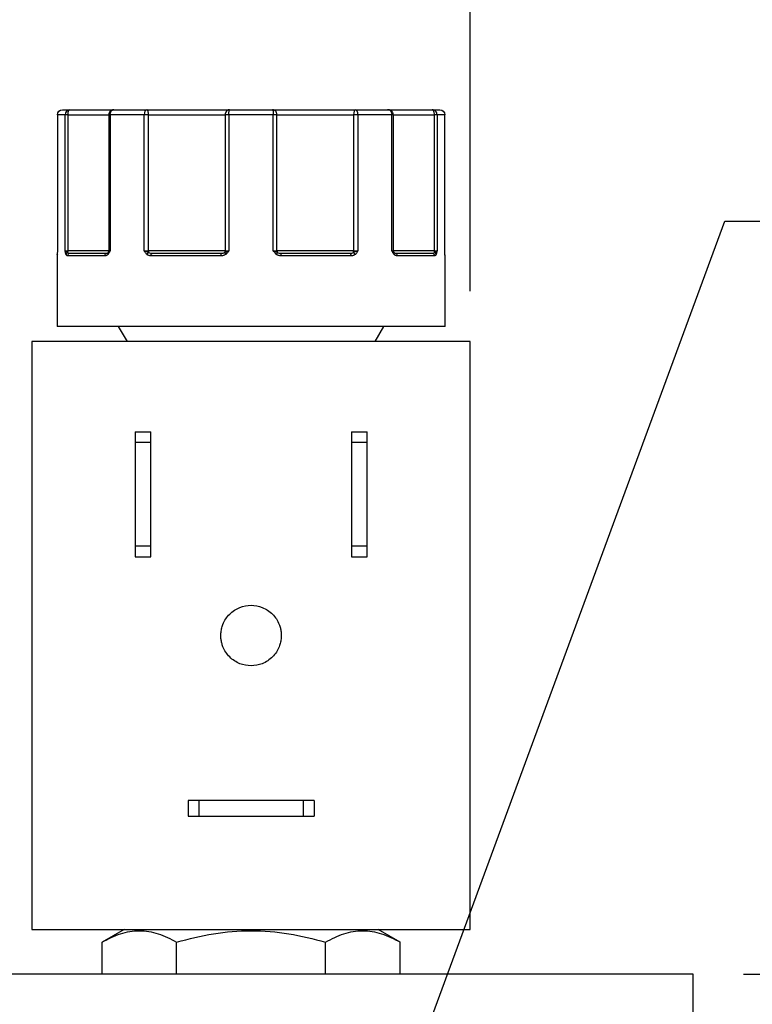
# Model space of a CAD drawing. Header units: inches. Extents: x 0.5 to 21.5, y 0.5 to 16.5.
# Tile 7 of 28: x 6.5 to 8, y 6.1 to 8. Entities that reach past the tile are written whole.
import ezdxf

# ---------------------------------------------------------------- set-up
doc = ezdxf.new("R2010")
doc.units = ezdxf.units.IN
doc.header["$LTSCALE"] = 2
doc.header["$MEASUREMENT"] = 0
doc.layers.add('DIMENSIONS', color=140, linetype='Continuous', lineweight=25)
doc.styles.add('SLDTEXTSTYLE0', font='TXT', dxfattribs={"width": 0.7})
doc.dimstyles.new('SLDDIMSTYLE1', dxfattribs={"dimtxt": 0.169922, "dimasz": 0.26, "dimexe": 0, "dimexo": 0.0625, "dimgap": 0.04248, "dimtad": 0, "dimtih": 1, "dimtoh": 1, "dimrnd": 1e-09, "dimzin": 12, "dimdsep": 46, "dimtxsty": 'SLDTEXTSTYLE0', "dimsah": 1, "dimcen": 0.09, "dimadec": 0, "dimazin": 3, "dimtfac": 1, "dimtofl": 0, "dimtmove": 0, "dimatfit": 3, "dimfxl": 0, "dimfrac": 2, "dimtolj": 1, "dimtzin": 12, "dimarcsym": 0})
doc.dimstyles.new('SLDDIMSTYLE3', dxfattribs={"dimtxt": 0.169922, "dimasz": 0.26, "dimexe": 0, "dimexo": 0.0625, "dimgap": 0.04248, "dimtad": 0, "dimtih": 1, "dimtoh": 1, "dimrnd": 1e-09, "dimzin": 4, "dimdsep": 46, "dimtxsty": 'SLDTEXTSTYLE0', "dimsah": 1, "dimcen": 0.09, "dimadec": 0, "dimazin": 1, "dimtfac": 1, "dimtmove": 0, "dimatfit": 0, "dimfxl": 0, "dimfrac": 2, "dimtolj": 1, "dimtzin": 12, "dimarcsym": 0})
doc.dimstyles.new('SLDDIMSTYLE4', dxfattribs={"dimtxt": 0.169922, "dimasz": 0.26, "dimexe": 0, "dimexo": 0.0625, "dimgap": 0.04248, "dimtad": 0, "dimtih": 1, "dimtoh": 1, "dimrnd": 1e-09, "dimzin": 12, "dimdsep": 46, "dimtxsty": 'SLDTEXTSTYLE0', "dimsah": 1, "dimcen": 0, "dimadec": 0, "dimazin": 3, "dimtfac": 1, "dimtofl": 0, "dimtmove": 0, "dimatfit": 3, "dimfxl": 0, "dimfrac": 2, "dimtolj": 1, "dimtzin": 12, "dimarcsym": 0})

# ---------------------------------------------------------------- blocks, each defined once
blk = doc.blocks.new('_D_1')
at = {"layer": 'DIMENSIONS'}
for p, q in [((3.721, 7.4667), (3.721, 9.6256)), ((7.426, 7.4667), (7.426, 9.6256)), ((3.721, 9.3756), (4.9478, 9.3756)), ((5.1781, 9.3756), (5.121, 9.3756)), ((5.121, 9.3756), (5.121, 9.1055)), ((5.683, 9.3756), (5.7401, 9.3756)), ((5.7401, 9.3756), (5.7401, 9.1055)), ((7.426, 9.3756), (5.9133, 9.3756)), ((5.121, 9.1055), (5.1781, 9.1055)), ((5.7401, 9.1055), (5.683, 9.1055))]:
    blk.add_line(p, q, dxfattribs=at)
for points in [[(3.721, 9.3756), (3.981, 9.3356), (3.981, 9.4156)], [(7.426, 9.3756), (7.166, 9.4156), (7.166, 9.3356)]]:
    blk.add_solid(points, dxfattribs=at)
at = {"layer": 'DIMENSIONS', "char_height": 0.16667, "attachment_point": 1, "style": 'SLDTEXTSTYLE0'}
for s, insert in [('3.71', (5.1781, 9.6285)), ('94.1', (5.1781, 9.3204))]:
    blk.add_mtext(s, dxfattribs=dict(at, insert=insert))
blk = doc.blocks.new('_D_6')
at = {"layer": 'DIMENSIONS'}
for p, q in [((10.0727, 6.1112), (10.0727, 6.6112)), ((7.968, 6.1112), (10.3227, 6.1112)), ((9.8202, 5.2833), (9.7632, 5.2833)), ((9.7632, 5.2833), (9.7632, 5.0132)), ((10.3252, 5.2833), (10.3822, 5.2833)), ((10.3822, 5.2833), (10.3822, 5.0132)), ((9.7632, 5.0132), (9.8202, 5.0132)), ((10.3822, 5.0132), (10.3252, 5.0132)), ((7.968, 4.6112), (10.3227, 4.6112)), ((10.0727, 4.6112), (10.0727, 4.1112))]:
    blk.add_line(p, q, dxfattribs=at)
for points in [[(10.0727, 6.1112), (10.1127, 6.3712), (10.0327, 6.3712)], [(10.0727, 4.6112), (10.0327, 4.3512), (10.1127, 4.3512)]]:
    blk.add_solid(points, dxfattribs=at)
at = {"layer": 'DIMENSIONS', "char_height": 0.16667, "attachment_point": 1, "style": 'SLDTEXTSTYLE0'}
for s, insert in [('1.50', (9.8202, 5.5362)), ('38.1', (9.8202, 5.2281))]:
    blk.add_mtext(s, dxfattribs=dict(at, insert=insert))
blk = doc.blocks.new('_D_7')
at = {"layer": 'DIMENSIONS'}
for p, q in [((7.0841, 5.3045), (7.9309, 7.6058)), ((7.9309, 7.6058), (8.3684, 7.6058))]:
    blk.add_line(p, q, dxfattribs=at)
blk.add_solid([(7.0841, 5.3045), (7.2115, 5.5347), (7.1364, 5.5623)], dxfattribs=at)
at = {"layer": 'DIMENSIONS', "attachment_point": 1, "style": 'SLDTEXTSTYLE0'}
for s, insert, char_height in [('1/4" NPT', (8.8461, 7.9557), 0.16667), ('OUTLET PORTS', (8.4934, 7.6856), 0.166667), ('X4', (9.1998, 7.4156), 0.16667)]:
    blk.add_mtext(s, dxfattribs=dict(at, insert=insert, char_height=char_height))

msp = doc.modelspace()

# ---------------------------------------------------------------- linework, layer by layer
for p, q in [((6.6066, 7.8167), (6.6066, 7.5467)), ((6.6067, 7.8167), (6.6066, 7.8167)), ((6.6067, 7.8167), (6.6067, 7.5467)), ((6.6219, 7.8167), (6.6067, 7.8167)), ((6.6219, 7.5467), (6.6219, 7.8167)), ((6.6277, 7.8167), (6.6219, 7.8167)), ((6.6277, 7.5467), (6.6277, 7.8167)), ((6.6277, 7.8167), (6.7087, 7.8167)), ((6.7087, 7.8167), (6.7087, 7.5467)), ((6.7114, 7.8167), (6.7087, 7.8167)), ((6.7114, 7.8167), (6.7114, 7.5467)), ((6.7788, 7.8167), (6.7114, 7.8167)), ((6.7788, 7.5467), (6.7788, 7.8167)), ((6.7843, 7.8167), (6.7788, 7.8167)), ((6.7874, 7.8167), (6.7843, 7.8167)), ((6.7874, 7.5467), (6.7874, 7.8167)), ((6.7874, 7.8167), (6.9396, 7.8167)), ((6.9396, 7.8167), (6.9396, 7.5467)), ((6.9469, 7.8167), (6.9396, 7.8167)), ((6.9469, 7.8167), (6.9469, 7.5467)), ((7.035, 7.8167), (6.9469, 7.8167)), ((7.035, 7.5467), (7.035, 7.8167)), ((7.0423, 7.8167), (7.035, 7.8167)), ((7.0423, 7.5467), (7.0423, 7.8167)), ((7.0423, 7.8167), (7.1945, 7.8167)), ((7.1945, 7.8167), (7.1945, 7.5467)), ((7.1976, 7.8167), (7.1945, 7.8167)), ((7.2031, 7.8167), (7.1976, 7.8167)), ((7.2031, 7.8167), (7.2031, 7.5467)), ((7.2705, 7.8167), (7.2031, 7.8167)), ((7.2705, 7.5467), (7.2705, 7.8167)), ((7.2733, 7.8167), (7.2705, 7.8167)), ((7.2733, 7.5467), (7.2733, 7.8167)), ((7.2733, 7.8167), (7.3542, 7.8167)), ((7.3542, 7.8167), (7.3542, 7.5467)), ((7.36, 7.8167), (7.3542, 7.8167)), ((7.36, 7.8167), (7.36, 7.5467)), ((7.3753, 7.8167), (7.36, 7.8167)), ((7.3753, 7.5467), (7.3753, 7.8167)), ((7.3753, 7.5467), (7.3753, 7.8167)), ((7.3753, 7.8167), (7.3753, 7.8167)), ((6.6066, 7.5467), (6.6067, 7.5467)), ((6.6219, 7.5467), (6.6277, 7.5467)), ((6.7087, 7.5467), (6.6277, 7.5467)), ((6.7077, 7.5437), (6.7068, 7.5424)), ((6.7087, 7.5467), (6.7114, 7.5467)), ((6.7788, 7.5467), (6.7874, 7.5467)), ((6.9396, 7.5467), (6.7874, 7.5467)), ((6.9396, 7.5467), (6.9469, 7.5467)), ((7.035, 7.5467), (7.0423, 7.5467)), ((7.1945, 7.5467), (7.0423, 7.5467)), ((7.1945, 7.5467), (7.2031, 7.5467)), ((7.2705, 7.5467), (7.2733, 7.5467)), ((7.3542, 7.5467), (7.2733, 7.5467)), ((7.2752, 7.5424), (7.2742, 7.5437)), ((7.3542, 7.5467), (7.36, 7.5467)), ((7.3753, 7.5467), (7.3753, 7.5467)), ((6.606, 7.5367), (6.606, 7.3967)), ((6.606, 7.5367), (6.606, 7.5367)), ((6.7007, 7.5367), (6.6268, 7.5367)), ((6.9312, 7.5367), (6.7923, 7.5367)), ((7.1896, 7.5367), (7.0507, 7.5367)), ((7.3551, 7.5367), (7.2812, 7.5367)), ((7.376, 7.5367), (7.3759, 7.5367)), ((7.376, 7.3967), (7.376, 7.5367)), ((6.7275, 7.3967), (6.7448, 7.3667)), ((7.2371, 7.3667), (7.2545, 7.3967)), ((6.556, 7.3667), (6.556, 6.1997)), ((7.426, 7.3667), (6.556, 7.3667)), ((7.426, 6.1997), (7.426, 7.3667)), ((6.761, 7.1877), (6.792, 7.1877)), ((6.761, 7.1877), (6.761, 7.1664)), ((6.792, 7.1664), (6.792, 7.1877)), ((7.19, 7.1877), (7.221, 7.1877)), ((7.19, 7.1877), (7.19, 7.1664)), ((7.221, 7.1664), (7.221, 7.1877)), ((6.792, 7.1664), (6.761, 7.1664)), ((6.761, 7.1664), (6.761, 6.9609)), ((6.792, 6.9609), (6.792, 7.1664)), ((7.19, 7.1664), (7.19, 6.9609)), ((7.221, 7.1664), (7.19, 7.1664)), ((7.221, 6.9609), (7.221, 7.1664)), ((6.761, 6.9609), (6.761, 6.9397)), ((6.761, 6.9609), (6.792, 6.9609)), ((6.792, 6.9397), (6.792, 6.9609)), ((7.19, 6.9609), (7.221, 6.9609)), ((7.19, 6.9609), (7.19, 6.9397)), ((7.221, 6.9397), (7.221, 6.9609)), ((6.761, 6.9397), (6.792, 6.9397)), ((7.19, 6.9397), (7.221, 6.9397)), ((6.866, 6.4557), (6.866, 6.4247)), ((6.8872, 6.4557), (6.866, 6.4557)), ((6.8872, 6.4557), (6.8872, 6.4247)), ((7.0948, 6.4557), (6.8872, 6.4557)), ((7.0948, 6.4247), (7.0948, 6.4557)), ((7.116, 6.4557), (7.0948, 6.4557)), ((7.116, 6.4557), (7.116, 6.4247)), ((6.866, 6.4247), (6.8872, 6.4247)), ((6.8872, 6.4247), (7.0948, 6.4247)), ((7.0948, 6.4247), (7.116, 6.4247)), ((6.556, 6.1997), (7.426, 6.1997)), ((6.739, 6.1997), (6.6955, 6.1745)), ((7.2865, 6.1745), (7.2429, 6.1997)), ((6.6955, 6.1112), (6.6955, 6.1745)), ((6.8432, 6.1112), (6.8432, 6.1745)), ((7.1387, 6.1112), (7.1387, 6.1745)), ((7.2865, 6.1112), (7.2865, 6.1745)), ((7.868, 6.1112), (3.29, 6.1112)), ((7.868, 4.6112), (7.868, 6.1112))]:
    msp.add_line(p, q)
at = {"flags": 128}
for points in [[(6.6061, 7.5379), (6.6061, 7.5376), (6.606, 7.5367)], [(6.6063, 7.5396), (6.6064, 7.5402), (6.6064, 7.5403)], [(6.7923, 7.5367), (6.7923, 7.5376), (6.7925, 7.5386), (6.7927, 7.5394), (6.793, 7.5402), (6.7934, 7.5408), (6.7939, 7.5413), (6.7944, 7.5416), (6.7949, 7.5417)], [(7.1896, 7.5367), (7.1896, 7.5376), (7.1895, 7.5386), (7.1892, 7.5394), (7.1889, 7.5402), (7.1885, 7.5408), (7.1881, 7.5413), (7.1876, 7.5416), (7.1871, 7.5417)], [(7.3756, 7.5396), (7.3756, 7.5402), (7.3755, 7.5403)]]:
    msp.add_lwpolyline(points, dxfattribs=at)
for centre, radius, start, end in [((6.6289, 7.5381), 0.00537, 108.6043, 162.98), ((6.6174, 7.5465), 0.0104, 341.2747, 0.9993), ((6.7093, 7.5413), 0.00273, 137.3267, 217.4036), ((6.7037, 7.5467), 0.005, 325.2123, 0), ((6.7929, 7.5339), 0.0105, 118.8616, 147.1589), ((6.8001, 7.5465), 0.0128, 179.1376, 195.0944), ((6.9341, 7.5466), 0.0055, 321.0761, 0.6299), ((6.9585, 7.5541), 0.0229, 208.5066, 219.11), ((7.0234, 7.5541), 0.0229, 320.89, 331.4934), ((7.0478, 7.5466), 0.0055, 179.3701, 218.9239), ((7.1818, 7.5465), 0.0128, 344.9056, 0.8624), ((7.189, 7.5339), 0.0105, 32.8411, 61.1384), ((7.2783, 7.5467), 0.005, 180, 214.8951), ((7.2726, 7.5413), 0.00273, 322.5964, 42.6733), ((7.3646, 7.5465), 0.0104, 179.0007, 198.7253), ((7.353, 7.5381), 0.00537, 17.02, 71.3957), ((6.611, 7.5367), 0.005, 151.0143, 180.0003), ((6.6317, 7.5368), 0.00487, 91.6367, 181.5481), ((6.7052, 7.5372), 0.00452, 99.1139, 186.8587), ((6.9398, 7.5379), 0.00872, 154.3067, 188.0426), ((7.0421, 7.5379), 0.00872, 351.9574, 25.6933), ((7.2767, 7.5372), 0.00452, 353.1413, 80.8861), ((7.3503, 7.5368), 0.00487, 358.4519, 88.3633), ((7.371, 7.5367), 0.005, 0, 30.7586)]:
    msp.add_arc(centre, radius, start, end)
for points in [[(6.6067, 7.8167), (6.6067, 7.8222), (6.6111, 7.8267), (6.6166, 7.8267)], [(6.6166, 7.8267), (6.6184, 7.8267), (6.6234, 7.8267), (6.6315, 7.8267)], [(6.6315, 7.8267), (6.6262, 7.8267), (6.6219, 7.8222), (6.6219, 7.8167)], [(6.7187, 7.8267), (6.7384, 7.8267), (6.7604, 7.8267), (6.7843, 7.8267)], [(6.7843, 7.8267), (6.7813, 7.8267), (6.7788, 7.8222), (6.7788, 7.8167)], [(6.9469, 7.8167), (6.9469, 7.8222), (6.9475, 7.8267), (6.9481, 7.8267)], [(6.9481, 7.8267), (6.9623, 7.8267), (6.9766, 7.8267), (6.991, 7.8267)], [(6.991, 7.8267), (7.0053, 7.8267), (7.0196, 7.8267), (7.0338, 7.8267)], [(7.0338, 7.8267), (7.0345, 7.8267), (7.035, 7.8222), (7.035, 7.8167)], [(7.1976, 7.8267), (7.1959, 7.8267), (7.1945, 7.8222), (7.1945, 7.8167)], [(7.2031, 7.8167), (7.2031, 7.8222), (7.2006, 7.8267), (7.1976, 7.8267)], [(7.1976, 7.8267), (7.2215, 7.8267), (7.2436, 7.8267), (7.2633, 7.8267)], [(7.2633, 7.8267), (7.2673, 7.8267), (7.2705, 7.8222), (7.2705, 7.8167)], [(7.3504, 7.8267), (7.3586, 7.8267), (7.3636, 7.8267), (7.3653, 7.8267)], [(7.3653, 7.8267), (7.3708, 7.8267), (7.3753, 7.8222), (7.3753, 7.8167)], [(6.6219, 7.5467), (6.623, 7.5453), (6.6255, 7.5441), (6.6272, 7.5431)], [(6.6272, 7.5431), (6.6283, 7.5421), (6.6299, 7.5417), (6.6315, 7.5417)], [(6.7045, 7.5417), (6.7055, 7.5417), (6.7065, 7.5421), (6.7073, 7.5431)], [(6.7073, 7.5431), (6.7079, 7.5441), (6.7088, 7.5453), (6.7114, 7.5467)], [(6.7843, 7.5445), (6.7826, 7.5452), (6.7806, 7.5459), (6.7788, 7.5467)], [(6.7878, 7.5431), (6.7868, 7.5435), (6.7856, 7.544), (6.7843, 7.5445)], [(6.7878, 7.5431), (6.7897, 7.5421), (6.7923, 7.5417), (6.7949, 7.5417)], [(6.932, 7.5417), (6.9343, 7.5417), (6.9366, 7.5421), (6.9384, 7.5431)], [(6.9384, 7.5431), (6.9404, 7.5441), (6.9432, 7.5453), (6.9469, 7.5467)], [(7.035, 7.5467), (7.0387, 7.5453), (7.0415, 7.5441), (7.0435, 7.5431)], [(7.0435, 7.5431), (7.0453, 7.5421), (7.0476, 7.5417), (7.05, 7.5417)], [(7.1871, 7.5417), (7.1897, 7.5417), (7.1922, 7.5421), (7.1941, 7.5431)], [(7.1976, 7.5445), (7.1963, 7.544), (7.1951, 7.5435), (7.1941, 7.5431)], [(7.2031, 7.5467), (7.2013, 7.5459), (7.1994, 7.5452), (7.1976, 7.5445)], [(7.2705, 7.5467), (7.2731, 7.5453), (7.274, 7.5441), (7.2746, 7.5431)], [(7.2746, 7.5431), (7.2754, 7.5421), (7.2764, 7.5417), (7.2775, 7.5417)], [(7.3504, 7.5417), (7.352, 7.5417), (7.3536, 7.5421), (7.3547, 7.5431)], [(7.3547, 7.5431), (7.3564, 7.5441), (7.3589, 7.5453), (7.36, 7.5467)], [(6.6315, 7.5417), (6.6474, 7.5417), (6.6722, 7.5417), (6.7045, 7.5417)], [(6.7949, 7.5417), (6.8369, 7.5417), (6.8835, 7.5417), (6.932, 7.5417)], [(7.05, 7.5417), (7.0985, 7.5417), (7.145, 7.5417), (7.1871, 7.5417)], [(7.2775, 7.5417), (7.3097, 7.5417), (7.3345, 7.5417), (7.3504, 7.5417)]]:
    msp.add_open_spline(points, degree=3)
for points, knots in [([(6.6277, 7.8167), (6.6277, 7.8173), (6.6278, 7.8185), (6.628, 7.821), (6.6288, 7.8241), (6.6299, 7.8259), (6.6309, 7.8266), (6.6313, 7.8266), (6.6315, 7.8267)], [0, 0, 0, 0, 0.1143292, 0.2408414, 0.5003699, 0.7951241, 0.8797449, 1, 1, 1, 1]), ([(6.6315, 7.8267), (6.6384, 7.8267), (6.6522, 7.8267), (6.671, 7.8267), (6.6876, 7.8267), (6.7015, 7.8267), (6.7116, 7.8267), (6.719, 7.8267), (6.7184, 7.8267), (6.7182, 7.8267)], [0, 0, 0, 0, 0.13537, 0.2708, 0.413864, 0.557051, 0.700115, 0.843303, 1, 1, 1, 1]), ([(6.7187, 7.8267), (6.718, 7.8266), (6.7168, 7.8266), (6.7151, 7.826), (6.7137, 7.8253), (6.7125, 7.8246), (6.7109, 7.8231), (6.7092, 7.8205), (6.7089, 7.8179), (6.7087, 7.8167)], [0, 0, 0, 0, 0.12589, 0.238981, 0.339244, 0.426684, 0.50133, 0.757505, 1, 1, 1, 1]), ([(6.7114, 7.8167), (6.7114, 7.8193), (6.7122, 7.8219), (6.7149, 7.8256), (6.7167, 7.8267), (6.7187, 7.8267)], [0, 0, 0, 0, 0.5, 0.5, 1, 1, 1, 1]), ([(6.7874, 7.8167), (6.7874, 7.8172), (6.7873, 7.8185), (6.7872, 7.8203), (6.7869, 7.8221), (6.7865, 7.824), (6.7857, 7.8261), (6.7848, 7.8264), (6.7843, 7.8267)], [0, 0, 0, 0, 0.11095, 0.240698, 0.354877, 0.501414, 0.697173, 1, 1, 1, 1]), ([(6.7843, 7.8267), (6.7868, 7.8267), (6.7916, 7.8267), (6.799, 7.8267), (6.8065, 7.8267), (6.814, 7.8267), (6.8216, 7.8267), (6.8347, 7.8267), (6.8533, 7.8267), (6.8766, 7.8267), (6.8986, 7.8267), (6.916, 7.8267), (6.9294, 7.8267), (6.9396, 7.8267), (6.9452, 7.8267), (6.9481, 7.8267)], [0, 0, 0, 0, 0.040712, 0.081199, 0.121575, 0.161957, 0.202462, 0.243205, 0.371568, 0.500042, 0.628406, 0.75688, 0.838051, 0.918781, 1, 1, 1, 1]), ([(6.9481, 7.8267), (6.9475, 7.8266), (6.9465, 7.8265), (6.945, 7.826), (6.9438, 7.8253), (6.9429, 7.8246), (6.9415, 7.8231), (6.94, 7.8205), (6.9398, 7.8179), (6.9396, 7.8167)], [0, 0, 0, 0, 0.127603, 0.241628, 0.341788, 0.428215, 0.501334, 0.760051, 1, 1, 1, 1]), ([(7.0423, 7.8167), (7.0423, 7.8173), (7.0422, 7.8185), (7.0417, 7.8204), (7.041, 7.8222), (7.0397, 7.8241), (7.0374, 7.8261), (7.0351, 7.8265), (7.0338, 7.8267)], [0, 0, 0, 0, 0.11953, 0.241123, 0.367647, 0.501341, 0.708539, 1, 1, 1, 1]), ([(7.0338, 7.8267), (7.0352, 7.8267), (7.038, 7.8267), (7.0426, 7.8267), (7.0474, 7.8267), (7.0526, 7.8267), (7.0581, 7.8267), (7.068, 7.8267), (7.0834, 7.8267), (7.1053, 7.8267), (7.1286, 7.8267), (7.1498, 7.8267), (7.1679, 7.8267), (7.183, 7.8267), (7.1927, 7.8267), (7.1976, 7.8267)], [0, 0, 0, 0, 0.040712, 0.081199, 0.121575, 0.161957, 0.202462, 0.243205, 0.371568, 0.500042, 0.628406, 0.75688, 0.838051, 0.918781, 1, 1, 1, 1]), ([(7.2622, 7.8267), (7.2621, 7.8267), (7.2616, 7.8267), (7.2641, 7.8267), (7.2701, 7.8267), (7.2805, 7.8267), (7.2943, 7.8267), (7.3161, 7.8267), (7.3369, 7.8267), (7.3504, 7.8267)], [0, 0, 0, 0, 0.021672, 0.157168, 0.3003, 0.443557, 0.586689, 0.729946, 1, 1, 1, 1]), ([(7.2732, 7.8167), (7.2732, 7.8173), (7.2731, 7.8186), (7.2725, 7.8204), (7.2716, 7.8222), (7.2701, 7.8241), (7.2674, 7.8261), (7.2648, 7.8265), (7.2633, 7.8267)], [0, 0, 0, 0, 0.12018, 0.243699, 0.370706, 0.501329, 0.711213, 1, 1, 1, 1]), ([(7.3504, 7.8267), (7.3506, 7.8266), (7.351, 7.8266), (7.352, 7.826), (7.3531, 7.8242), (7.3539, 7.821), (7.3541, 7.8185), (7.3542, 7.8173), (7.3542, 7.8167)], [0, 0, 0, 0, 0.111803, 0.190688, 0.499452, 0.759073, 0.885608, 1, 1, 1, 1]), ([(7.36, 7.8167), (7.36, 7.8193), (7.359, 7.8219), (7.3554, 7.8256), (7.3529, 7.8267), (7.3504, 7.8267)], [0, 0, 0, 0, 0.5, 0.5, 1, 1, 1, 1]), ([(6.6067, 7.5467), (6.6066, 7.5459), (6.6066, 7.5447), (6.6065, 7.5428), (6.6064, 7.5411), (6.6064, 7.5401), (6.6063, 7.5396)], [0, 0, 0, 0, 0.291242, 0.500217, 0.762096, 1, 1, 1, 1]), ([(6.6238, 7.5396), (6.6236, 7.5401), (6.6232, 7.5411), (6.6228, 7.5428), (6.6224, 7.5447), (6.6221, 7.5459), (6.6219, 7.5467)], [0, 0, 0, 0, 0.236129, 0.498993, 0.712542, 1, 1, 1, 1]), ([(6.7114, 7.5467), (6.711, 7.5459), (6.7104, 7.5447), (6.7094, 7.5428), (6.7084, 7.5411), (6.7075, 7.5401), (6.7072, 7.5396)], [0, 0, 0, 0, 0.291242, 0.500217, 0.762096, 1, 1, 1, 1]), ([(6.7841, 7.5396), (6.7836, 7.5401), (6.7826, 7.5411), (6.7813, 7.5428), (6.7801, 7.5447), (6.7793, 7.5459), (6.7788, 7.5467)], [0, 0, 0, 0, 0.236129, 0.498993, 0.712542, 1, 1, 1, 1]), ([(6.9469, 7.5467), (6.9464, 7.5459), (6.9455, 7.5447), (6.944, 7.5428), (6.9425, 7.5411), (6.9413, 7.5401), (6.9408, 7.5396)], [0, 0, 0, 0, 0.291242, 0.500217, 0.762096, 1, 1, 1, 1]), ([(7.0412, 7.5396), (7.0406, 7.5401), (7.0394, 7.5411), (7.0379, 7.5428), (7.0364, 7.5447), (7.0355, 7.5459), (7.035, 7.5467)], [0, 0, 0, 0, 0.236129, 0.498993, 0.712542, 1, 1, 1, 1]), ([(7.2031, 7.5467), (7.2026, 7.5459), (7.2019, 7.5447), (7.2006, 7.5428), (7.1994, 7.5411), (7.1984, 7.5401), (7.1979, 7.5396)], [0, 0, 0, 0, 0.291242, 0.500217, 0.762096, 1, 1, 1, 1]), ([(7.2748, 7.5396), (7.2744, 7.5401), (7.2736, 7.5411), (7.2726, 7.5428), (7.2715, 7.5447), (7.2709, 7.5459), (7.2705, 7.5467)], [0, 0, 0, 0, 0.236129, 0.498993, 0.712542, 1, 1, 1, 1]), ([(7.36, 7.5467), (7.3598, 7.5459), (7.3596, 7.5447), (7.3591, 7.5428), (7.3587, 7.5411), (7.3583, 7.5401), (7.3582, 7.5396)], [0, 0, 0, 0, 0.2912416, 0.5002174, 0.7620959, 1, 1, 1, 1]), ([(7.3756, 7.5396), (7.3756, 7.5401), (7.3755, 7.5411), (7.3754, 7.5428), (7.3754, 7.5447), (7.3753, 7.5459), (7.3753, 7.5467)], [0, 0, 0, 0, 0.236129, 0.498993, 0.712542, 1, 1, 1, 1]), ([(6.6063, 7.5396), (6.6063, 7.5393), (6.6063, 7.5385), (6.6062, 7.5377), (6.6061, 7.5371), (6.6061, 7.5367), (6.606, 7.5367), (6.606, 7.5367)], [0, 0, 0, 0, 0.188808, 0.379511, 0.575987, 0.781785, 1, 1, 1, 1]), ([(6.6268, 7.5367), (6.6265, 7.5367), (6.6259, 7.5368), (6.6251, 7.5373), (6.6244, 7.5382), (6.624, 7.5392), (6.6238, 7.5396)], [0, 0, 0, 0, 0.2707474, 0.5232404, 0.7638719, 1, 1, 1, 1]), ([(6.7072, 7.5396), (6.7068, 7.5393), (6.7061, 7.5385), (6.7049, 7.5377), (6.7036, 7.5371), (6.7022, 7.5367), (6.7012, 7.5367), (6.7007, 7.5367)], [0, 0, 0, 0, 0.188808, 0.379511, 0.575987, 0.781785, 1, 1, 1, 1]), ([(6.7923, 7.5367), (6.7915, 7.5367), (6.7899, 7.5368), (6.7878, 7.5373), (6.7858, 7.5382), (6.7846, 7.5392), (6.7841, 7.5396)], [0, 0, 0, 0, 0.270747, 0.52324, 0.763872, 1, 1, 1, 1]), ([(6.9408, 7.5396), (6.9402, 7.5393), (6.9392, 7.5385), (6.9374, 7.5377), (6.9355, 7.5371), (6.9334, 7.5367), (6.9319, 7.5367), (6.9312, 7.5367)], [0, 0, 0, 0, 0.188808, 0.379511, 0.575987, 0.781785, 1, 1, 1, 1]), ([(7.0507, 7.5367), (7.0498, 7.5367), (7.048, 7.5368), (7.0455, 7.5373), (7.0432, 7.5382), (7.0418, 7.5392), (7.0412, 7.5396)], [0, 0, 0, 0, 0.270747, 0.52324, 0.763872, 1, 1, 1, 1]), ([(7.1979, 7.5396), (7.1974, 7.5393), (7.1965, 7.5385), (7.195, 7.5377), (7.1933, 7.5371), (7.1915, 7.5367), (7.1903, 7.5367), (7.1896, 7.5367)], [0, 0, 0, 0, 0.188808, 0.379511, 0.575987, 0.781785, 1, 1, 1, 1]), ([(7.2812, 7.5367), (7.2806, 7.5367), (7.2794, 7.5368), (7.2777, 7.5373), (7.2761, 7.5382), (7.2752, 7.5392), (7.2748, 7.5396)], [0, 0, 0, 0, 0.270747, 0.52324, 0.763872, 1, 1, 1, 1]), ([(7.3582, 7.5396), (7.358, 7.5393), (7.3577, 7.5385), (7.3571, 7.5377), (7.3565, 7.5371), (7.3559, 7.5367), (7.3554, 7.5367), (7.3551, 7.5367)], [0, 0, 0, 0, 0.188808, 0.379511, 0.575987, 0.781785, 1, 1, 1, 1]), ([(7.3759, 7.5367), (7.3759, 7.5367), (7.3758, 7.5368), (7.3758, 7.5373), (7.3757, 7.5382), (7.3756, 7.5392), (7.3756, 7.5396)], [0, 0, 0, 0, 0.270747, 0.52324, 0.763872, 1, 1, 1, 1]), ([(6.991, 7.3967), (6.9406, 7.3967), (6.8902, 7.3967), (6.7971, 7.3967), (6.7544, 7.3967), (6.6831, 7.3967), (6.6546, 7.3967), (6.616, 7.3967), (6.606, 7.3967), (6.606, 7.3967)], [0, 0, 0, 0, 0.25, 0.25, 0.5, 0.5, 0.75, 0.75, 1, 1, 1, 1]), ([(7.376, 7.3967), (7.376, 7.3967), (7.3659, 7.3967), (7.3274, 7.3967), (7.2988, 7.3967), (7.2276, 7.3967), (7.1849, 7.3967), (7.0917, 7.3967), (7.0414, 7.3967), (6.991, 7.3967)], [0, 0, 0, 0, 0.25, 0.25, 0.5, 0.5, 0.75, 0.75, 1, 1, 1, 1]), ([(6.931, 6.7832), (6.931, 6.7847), (6.9311, 6.7877), (6.9316, 6.7922), (6.9324, 6.7966), (6.9336, 6.801), (6.936, 6.8077), (6.9404, 6.8163), (6.9482, 6.8259), (6.9578, 6.8337), (6.9718, 6.8409), (6.991, 6.8446), (7.0102, 6.8409), (7.0241, 6.8337), (7.0337, 6.8259), (7.0415, 6.8163), (7.0464, 6.8068), (7.0492, 6.7981), (7.0507, 6.7907), (7.0509, 6.7857), (7.051, 6.7832)], [0, 0, 0, 0, 0.024171, 0.048144, 0.072056, 0.096047, 0.120253, 0.185249, 0.250358, 0.315354, 0.380462, 0.500024, 0.619586, 0.684582, 0.749691, 0.814687, 0.879795, 0.919946, 0.9598, 1, 1, 1, 1]), ([(7.051, 6.7832), (7.0509, 6.7816), (7.0509, 6.7786), (7.0503, 6.7741), (7.0495, 6.7697), (7.0483, 6.7653), (7.046, 6.7586), (7.0415, 6.75), (7.0337, 6.7405), (7.0241, 6.7326), (7.0102, 6.7254), (6.991, 6.7217), (6.9718, 6.7254), (6.9578, 6.7326), (6.9483, 6.7404), (6.9404, 6.75), (6.9355, 6.7595), (6.9327, 6.7682), (6.9312, 6.7756), (6.9311, 6.7806), (6.931, 6.7832)], [0, 0, 0, 0, 0.024171, 0.048144, 0.072056, 0.096047, 0.120253, 0.185249, 0.250358, 0.315354, 0.380462, 0.500024, 0.619586, 0.684582, 0.749691, 0.814687, 0.879795, 0.919946, 0.9598, 1, 1, 1, 1]), ([(6.6955, 6.1745), (6.7075, 6.1815), (6.7197, 6.1872), (6.7442, 6.1952), (6.7566, 6.1974), (6.7755, 6.1974), (6.7818, 6.1969), (6.7943, 6.1948), (6.8005, 6.1932), (6.819, 6.1873), (6.8311, 6.1815), (6.8432, 6.1745)], [0, 0, 0, 0, 0.25, 0.25, 0.5, 0.5, 0.625, 0.625, 0.75, 0.75, 1, 1, 1, 1]), ([(6.8432, 6.1745), (6.8915, 6.1885), (6.9405, 6.1974), (7.0414, 6.1974), (7.0904, 6.1885), (7.1387, 6.1745)], [0, 0, 0, 0, 0.5, 0.5, 1, 1, 1, 1]), ([(7.1387, 6.1745), (7.1508, 6.1815), (7.1629, 6.1872), (7.1875, 6.1952), (7.1999, 6.1974), (7.2187, 6.1974), (7.225, 6.1969), (7.2375, 6.1948), (7.2437, 6.1932), (7.2622, 6.1873), (7.2744, 6.1815), (7.2865, 6.1745)], [0, 0, 0, 0, 0.25, 0.25, 0.5, 0.5, 0.625, 0.625, 0.75, 0.75, 1, 1, 1, 1])]:
    msp.add_open_spline(points, degree=3, knots=knots)

# ---------------------------------------------------------------- dimensions: what is measured, and where the dimension line sits
at = {"layer": 'DIMENSIONS'}
dim = msp.add_linear_dim(base=(7.4259650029, 9.3755806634), p1=(3.7209650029, 7.3666607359), p2=(7.4259650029, 7.3666607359), dimstyle='SLDDIMSTYLE1', dxfattribs=at)
dim.commit()
dim.dimension.update_dxf_attribs({"geometry": '_D_1', "text_midpoint": (5.4305625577, 9.3755806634), "dimtype": 160})
dim = msp.add_diameter_dim_2p(p1=(6.8978, 4.798), p2=(7.0841, 5.3045), text='1/4" NPT\\POUTLET PORTS\\PX4', dimstyle='SLDDIMSTYLE4', override={"dimpost": '<>'}, dxfattribs=at)
dim.commit()
dim.dimension.update_dxf_attribs({"geometry": '_D_7', "text_midpoint": (9.3466, 7.6058), "dimtype": 163})
dim = msp.add_linear_dim(base=(10.0727, 6.1112), p1=(7.868, 4.6112), p2=(7.868, 6.1112), angle=90, dimstyle='SLDDIMSTYLE3', dxfattribs=at)
dim.commit()
dim.dimension.update_dxf_attribs({"geometry": '_D_6', "text_midpoint": (10.0727, 5.2833), "dimtype": 160})

doc.saveas('drawing.dxf')
